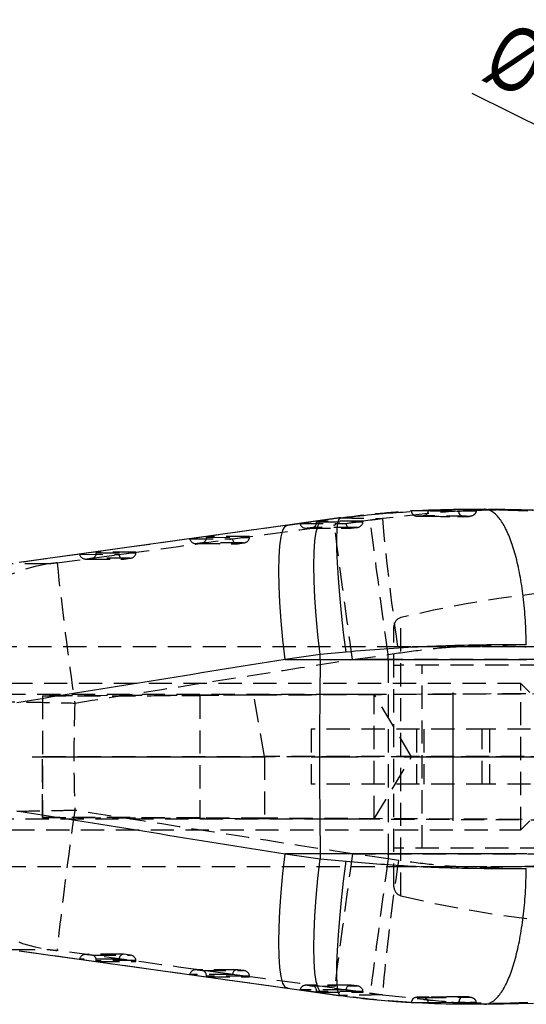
# Model space of a CAD drawing. Extents: x 28 to 393, y 15 to 279.
# Tile 6 of 18: x 81 to 108, y 95 to 148. Entities that reach past the tile are written whole.
import ezdxf

# ---------------------------------------------------------------- set-up
doc = ezdxf.new("R2010")
doc.units = 0
doc.linetypes.add('CENTERX2', pattern=[20.32, 12.7, -2.54, 2.54, -2.54])
doc.linetypes.add('HIDDEN', pattern=[1.905, 1.27, -0.635])
doc.layers.get('0').update_dxf_attribs({"linetype": 'CONTINUOUS'})
doc.styles.add('SLDTEXTSTYLE0', font='TXT', dxfattribs={"width": 0.75})
doc.dimstyles.new('SLDDIMSTYLE3', dxfattribs={"dimtxt": 3.5, "dimasz": 3.302, "dimexe": 0, "dimexo": 0.0625, "dimgap": 0.875, "dimtad": 1, "dimdec": 3, "dimrnd": 1e-09, "dimzin": 12, "dimtxsty": 'SLDTEXTSTYLE0', "dimblk1": 'NONE', "dimsah": 1, "dimcen": 0, "dimazin": 3, "dimtfac": 1, "dimtdec": 3, "dimtmove": 0, "dimatfit": 3, "dimtolj": 1, "dimtzin": 12})

# ---------------------------------------------------------------- blocks, each defined once
blk = doc.blocks.new('_D_9')
at = {"color": 179, "linetype": 'CONTINUOUS'}
for q in [(105.377, 144.328), (141.245, 126.566)]:
    blk.add_line((134.972, 129.672), q, dxfattribs=at)
blk.add_solid([(134.972, 129.672), (132.238, 131.593), (131.787, 130.682)], dxfattribs=at)
at = {"color": 179, "linetype": 'CONTINUOUS', "char_height": 3.5, "attachment_point": 1, "rotation": 333.6542, "style": 'SLDTEXTSTYLE0'}
for s, insert in [('%%c', (107.375, 148.361, -41.816)), ('7', (112.129, 146.067, -41.816))]:
    blk.add_mtext(s, dxfattribs=dict(at, insert=insert))
blk = doc.blocks.new('_NONE')

msp = doc.modelspace()

# ---------------------------------------------------------------- linework, layer by layer
at = {"color": 7, "linetype": 'CONTINUOUS'}
for p, q in [((102.052, 121.544), (102.9923, 121.5916)), ((102.0527, 121.544), (102.052, 121.544)), ((106.0497, 121.6314), (106.2721, 121.6234)), ((97.2034, 121.0286), (95.2865, 120.761)), ((95.2865, 120.761), (80.6355, 118.715)), ((97.0811, 113.6943), (95.1642, 113.4267)), ((97.0775, 113.4267), (97.0811, 113.6943)), ((98.4931, 113.8279), (97.0811, 113.6943)), ((95.1642, 113.4267), (97.0775, 113.4267)), ((97.0775, 113.4267), (108.3581, 113.4267)), ((97.0775, 102.8111), (95.1642, 102.8111)), ((95.1642, 102.8111), (97.0811, 102.5436)), ((108.3581, 102.8111), (97.0775, 102.8111)), ((97.0775, 102.8111), (97.0811, 102.5436)), ((97.0811, 102.5436), (98.4931, 102.4099)), ((80.6355, 97.5229), (95.2865, 95.4768)), ((95.2865, 95.4768), (97.2034, 95.2092)), ((101.7437, 94.7242), (101.9701, 94.7109)), ((102.9923, 94.6462), (102.052, 94.6939)), ((102.052, 94.6939), (102.0527, 94.6939)), ((108.4132, 94.6915), (106.0497, 94.6064)), ((106.27, 94.6111), (108.7298, 94.6645))]:
    msp.add_line(p, q, dxfattribs=at)
at = {"color": 7, "linetype": 'HIDDEN'}
for p, q in [((102.9923, 121.5916), (102.9935, 121.5916)), ((102.9923, 121.5778), (102.9923, 121.5916)), ((102.9935, 121.5916), (105.5927, 121.5564)), ((105.5927, 121.5444), (105.5927, 121.5564)), ((95.3143, 120.7625), (97.2312, 121.0301)), ((96.8843, 120.9805), (95.9789, 120.8539)), ((99.4173, 120.9751), (96.8843, 120.9805)), ((97.2034, 121.0286), (97.2312, 121.0301)), ((99.8163, 121.028), (97.8644, 120.7625)), ((98.1803, 121.1642), (98.1937, 121.1637)), ((98.4846, 120.8485), (99.4173, 120.9751)), ((102.9496, 121.39), (100.474, 121.1174)), ((102.3605, 121.2575), (102.8674, 121.252)), ((102.6938, 121.2739), (102.3811, 121.2581)), ((102.3811, 121.2581), (102.3821, 121.2581)), ((102.3821, 121.2581), (102.6949, 121.2738)), ((102.6949, 121.2738), (102.6938, 121.2739)), ((104.5773, 121.2286), (104.9093, 121.224)), ((104.594, 121.2315), (104.9275, 121.2271)), ((95.2866, 120.761), (95.3143, 120.7625)), ((95.9789, 120.8539), (98.4846, 120.8485)), ((96.3212, 120.5938), (98.7431, 120.5886)), ((96.6771, 120.6396), (96.3704, 120.5967)), ((96.3704, 120.5967), (98.7787, 120.5915)), ((99.0947, 120.6344), (96.6771, 120.6396)), ((96.8847, 120.9413), (99.4166, 120.9359)), ((98.7726, 120.5906), (99.1034, 120.6355)), ((98.7787, 120.5915), (99.0947, 120.6344)), ((90.8656, 120.1386), (89.9603, 120.0119)), ((89.9603, 120.0119), (92.2846, 120.007)), ((93.2172, 120.1336), (90.8656, 120.1386)), ((90.8661, 120.0994), (93.2166, 120.0944)), ((92.2846, 120.007), (93.2172, 120.1336)), ((90.3026, 119.7519), (92.543, 119.7471)), ((90.6585, 119.7977), (90.3518, 119.7547)), ((90.3518, 119.7547), (92.5786, 119.75)), ((92.8946, 119.7929), (90.6585, 119.7977)), ((92.5725, 119.7491), (92.9033, 119.794)), ((92.5786, 119.75), (92.8946, 119.7929)), ((84.847, 119.2967), (83.9417, 119.17)), ((83.9417, 119.17), (86.0845, 119.1655)), ((84.284, 118.91), (86.3429, 118.9056)), ((84.6399, 118.9557), (84.3332, 118.9128)), ((84.3332, 118.9128), (86.3785, 118.9085)), ((86.6945, 118.9514), (84.6399, 118.9557)), ((87.0172, 119.2921), (84.847, 119.2967)), ((84.8475, 119.2575), (87.0165, 119.2529)), ((86.0845, 119.1655), (87.0172, 119.2921)), ((86.3724, 118.9075), (86.7032, 118.9524)), ((86.3785, 118.9085), (86.6945, 118.9514)), ((82.2116, 118.6445), (80.2393, 118.6445)), ((101.4904, 100.5254), (101.4904, 115.705)), ((101.1075, 101.0114), (101.1075, 115.2264)), ((130.0315, 114.1189), (74.0128, 114.1189)), ((130.6082, 114.1189), (101.1075, 114.1189)), ((98.8362, 113.4267), (100.788, 113.6922)), ((100.7877, 113.4267), (100.788, 113.6922)), ((100.788, 113.6922), (101.3554, 113.7816)), ((100.7877, 113.4267), (98.8362, 113.4267)), ((113.0286, 113.4267), (100.7877, 113.4267)), ((102.6431, 103.1189), (102.6431, 113.1189)), ((108.0315, 112.1189), (53.5315, 112.1189)), ((108.0315, 104.1189), (108.0315, 112.1189)), ((108.5315, 111.6189), (108.0315, 112.1189)), ((100.0315, 111.5189), (60.0315, 111.5189)), ((81.908, 111.4362), (81.908, 104.8016)), ((154.0347, 111.7623), (81.9086, 111.4363)), ((93.448, 111.4731), (90.5007, 111.4612)), ((90.5007, 111.4612), (90.5007, 104.7766)), ((157.5701, 111.7623), (93.448, 111.4731)), ((94.0286, 108.1296), (93.448, 111.4731)), ((100.0315, 104.7189), (100.0315, 111.5189)), ((102.0744, 108.1189), (100.0315, 111.5189)), ((106.3202, 109.6189), (96.5813, 109.6189)), ((96.5813, 109.6189), (96.5813, 106.6189)), ((102.3423, 109.6189), (102.3423, 106.6189)), ((102.7313, 109.6189), (102.7313, 106.6189)), ((105.9313, 106.6189), (105.9313, 109.6189)), ((106.3202, 109.6189), (106.3202, 106.6189)), ((158.1007, 109.6189), (106.3202, 109.6189)), ((81.9142, 104.8012), (81.9142, 108.1309)), ((81.9142, 108.1309), (154.0764, 108.1195)), ((157.7441, 108.1195), (94.0286, 108.1296)), ((94.0286, 108.1296), (94.0286, 104.7624)), ((100.0315, 104.7189), (102.0744, 108.1189)), ((106.3202, 106.6189), (96.5813, 106.6189)), ((158.1007, 106.6189), (106.3202, 106.6189)), ((60.0315, 104.7189), (100.0315, 104.7189)), ((81.9142, 104.8012), (153.9693, 104.4755)), ((94.0286, 104.7624), (90.5007, 104.7766)), ((157.6354, 104.4756), (94.0286, 104.7624)), ((108.0315, 104.1189), (108.5315, 104.6189)), ((53.5315, 104.1189), (108.0315, 104.1189)), ((98.8362, 102.8111), (100.7877, 102.8111)), ((100.788, 102.5456), (98.8362, 102.8111)), ((100.7877, 102.8111), (113.0286, 102.8111)), ((100.7877, 102.8111), (100.788, 102.5456)), ((101.3554, 102.4563), (100.788, 102.5456)), ((74.02, 102.1189), (130.0315, 102.1189)), ((101.1075, 102.1189), (130.6082, 102.1189)), ((80.2393, 97.5934), (82.2116, 97.5934)), ((86.3429, 97.3322), (84.284, 97.3279)), ((86.3785, 97.3294), (84.3332, 97.325)), ((84.3332, 97.325), (84.6399, 97.2821)), ((86.7032, 97.2854), (86.3724, 97.3303)), ((86.6945, 97.2865), (86.3785, 97.3294)), ((86.0845, 97.0724), (83.9417, 97.0678)), ((83.9417, 97.0678), (84.847, 96.9411)), ((84.6399, 97.2821), (86.6945, 97.2865)), ((84.847, 96.9411), (87.0172, 96.9458)), ((87.0165, 96.985), (84.8475, 96.9804)), ((87.0172, 96.9458), (86.0845, 97.0724)), ((92.543, 96.4907), (90.3026, 96.4859)), ((92.5786, 96.4878), (90.3518, 96.4831)), ((90.3518, 96.4831), (90.6585, 96.4402)), ((90.6585, 96.4402), (92.8946, 96.4449)), ((92.9033, 96.4439), (92.5725, 96.4887)), ((92.8946, 96.4449), (92.5786, 96.4878)), ((92.2846, 96.2308), (89.9603, 96.2259)), ((89.9603, 96.2259), (90.8656, 96.0992)), ((90.8656, 96.0992), (93.2172, 96.1042)), ((93.2166, 96.1434), (90.8661, 96.1384)), ((93.2172, 96.1042), (92.2846, 96.2308)), ((95.3143, 95.4753), (95.2866, 95.4768)), ((97.2312, 95.2078), (95.3143, 95.4753)), ((98.4846, 95.3893), (95.9789, 95.384)), ((95.9789, 95.384), (96.8843, 95.2573)), ((98.7431, 95.6492), (96.3212, 95.644)), ((98.7787, 95.6463), (96.3704, 95.6412)), ((96.3704, 95.6412), (96.6771, 95.5983)), ((96.6771, 95.5983), (99.0947, 95.6034)), ((96.8843, 95.2573), (99.4173, 95.2627)), ((99.4166, 95.3019), (96.8847, 95.2965)), ((97.2312, 95.2078), (97.2035, 95.2092)), ((97.8644, 95.4753), (99.8163, 95.2099)), ((99.4173, 95.2627), (98.4846, 95.3893)), ((99.1034, 95.6023), (98.7726, 95.6472)), ((99.0947, 95.6034), (98.7787, 95.6463)), ((98.1937, 95.0741), (98.1774, 95.0739)), ((100.474, 95.1205), (102.696, 94.8749)), ((104.4061, 95.0045), (102.3604, 94.9821)), ((102.3821, 94.9797), (102.3811, 94.9797)), ((102.3811, 94.9797), (102.6938, 94.964)), ((102.6949, 94.964), (102.3821, 94.9797)), ((102.6938, 94.964), (102.6949, 94.964)), ((102.9923, 94.6462), (102.9923, 94.66)), ((102.9935, 94.6462), (102.9923, 94.6462)), ((105.5927, 94.6814), (102.9935, 94.6462)), ((105.5927, 94.6814), (105.5927, 94.6935))]:
    msp.add_line(p, q, dxfattribs=at)
at = {"color": 8, "linetype": 'CONTINUOUS'}
msp.add_line((106.2721, 121.6234), (108.4132, 121.5463), dxfattribs=at)
at = {"color": 179, "linetype": 'CENTERX2'}
for p, q in [((104.3313, 111.6189), (104.3313, 104.6189)), ((61.0315, 108.1189), (142.0315, 108.1189))]:
    msp.add_line(p, q, dxfattribs=at)
at = {"color": 8, "linetype": 'CONTINUOUS', "flags": 128}
for points in [[(97.0811, 113.6943), (96.9584, 114.7679), (96.8606, 115.8091), (96.7897, 116.7987), (96.7467, 117.7187), (96.7326, 118.5523), (96.7476, 119.2844), (96.7914, 119.9014), (96.8632, 120.3922), (96.9617, 120.7478), (97.0851, 120.9617), (97.2034, 121.0286)], [(98.4931, 113.8279), (98.3599, 114.9071), (98.2437, 115.9534), (98.1469, 116.9474), (98.0711, 117.8708), (98.0178, 118.7065), (97.9878, 119.4393), (97.9819, 120.0555), (98.0001, 120.5437), (98.042, 120.8951), (98.107, 121.103), (98.1803, 121.1642)], [(95.1642, 113.4267), (95.0415, 114.5004), (94.9438, 115.5415), (94.8728, 116.5311), (94.8299, 117.4511), (94.8157, 118.2848), (94.8307, 119.0168), (94.8745, 119.6338), (94.9463, 120.1246), (95.0449, 120.4803), (95.1683, 120.6942), (95.2866, 120.761)], [(95.2866, 95.4768), (95.1683, 95.5437), (95.0449, 95.7576), (94.9463, 96.1132), (94.8745, 96.604), (94.8307, 97.221), (94.8157, 97.9531), (94.8299, 98.7867), (94.8728, 99.7067), (94.9438, 100.6963), (95.0415, 101.7375), (95.1642, 102.8111)], [(97.2035, 95.2092), (97.0851, 95.2761), (96.9617, 95.49), (96.8632, 95.8456), (96.7914, 96.3364), (96.7476, 96.9535), (96.7326, 97.6855), (96.7467, 98.5191), (96.7897, 99.4391), (96.8606, 100.4288), (96.9584, 101.4699), (97.0811, 102.5436)], [(98.1774, 95.0739), (98.107, 95.1348), (98.042, 95.3428), (98.0001, 95.6941), (97.9819, 96.1824), (97.9878, 96.7986), (98.0178, 97.5313), (98.0711, 98.3671), (98.1469, 99.2905), (98.2437, 100.2844), (98.3599, 101.3307), (98.4931, 102.4099)]]:
    msp.add_lwpolyline(points, dxfattribs=at)
at = {"color": 7, "linetype": 'HIDDEN', "flags": 128}
for points in [[(100.788, 113.6922), (100.6453, 114.7453), (100.5073, 115.7676), (100.3763, 116.741), (100.2548, 117.6485), (100.1447, 118.4741), (100.0481, 119.2034), (99.9666, 119.8236), (99.9017, 120.3238), (99.8545, 120.6952), (99.8259, 120.9313), (99.8163, 121.028)], [(102.3821, 121.2581), (102.4874, 121.2569), (102.8846, 121.2525)], [(98.8362, 113.4267), (98.6935, 114.4798), (98.5554, 115.5021), (98.4245, 116.4755), (98.3029, 117.383), (98.1928, 118.2086), (98.0962, 118.9379), (98.0147, 119.5581), (97.9498, 120.0583), (97.9027, 120.4297), (97.874, 120.6658), (97.8644, 120.7625)], [(100.7877, 113.4267), (100.7861, 112.102), (100.785, 110.7753), (100.7844, 109.4474), (100.7842, 108.1189), (100.7844, 106.7904), (100.785, 105.4625), (100.7861, 104.1359), (100.7877, 102.8111)], [(98.8362, 102.8111), (98.6935, 101.758), (98.5554, 100.7358), (98.4245, 99.7623), (98.3029, 98.8549), (98.1928, 98.0292), (98.0962, 97.2999), (98.0147, 96.6797), (97.9498, 96.1795), (97.9027, 95.8081), (97.874, 95.572), (97.8644, 95.4753)], [(100.788, 102.5456), (100.6453, 101.4925), (100.5073, 100.4703), (100.3763, 99.4969), (100.2548, 98.5894), (100.1447, 97.7637), (100.0481, 97.0344), (99.9666, 96.4142), (99.9017, 95.914), (99.8545, 95.5426), (99.8259, 95.3065), (99.8163, 95.2099)], [(103.0821, 94.7052), (104.2485, 94.7185), (104.6551, 94.7236)]]:
    msp.add_lwpolyline(points, dxfattribs=at)
at = {"color": 7, "linetype": 'CONTINUOUS', "flags": 128}
msp.add_lwpolyline([(102.0527, 94.6939), (102.1406, 94.6948), (102.5622, 94.6992), (103.0821, 94.7052)], dxfattribs=at)
at = {"color": 7, "linetype": 'HIDDEN'}
for centre, radius, start, end in [((244.0772, 134.65), 144.2394, 185.383431, 188.318681), ((83.3868, 110.6589), 8.0716, 98.37171, 177.70011), ((294.4787, 141.6959), 213.0182, 186.196905, 188.271934), ((115.8579, 56.0821), 61.3368, 76.45324, 103.54676), ((101.6075, 115.2264), 0.5, 103.54676, 180), ((83.3868, 105.5789), 8.0716, 182.29989, 261.62829), ((294.4787, 74.5419), 213.0182, 171.728066, 173.803095), ((220.0841, 84.4706), 120.0833, 171.386005, 174.911884), ((101.6075, 101.0114), 0.5, 180, 256.45324), ((115.8579, 160.1557), 61.3368, 256.45324, 283.54676)]:
    msp.add_arc(centre, radius, start, end, dxfattribs=at)
at = {"color": 7, "linetype": 'CONTINUOUS'}
msp.add_arc((491.9516, 108.1189), 394.9098, 179.229893, 180.770107, dxfattribs=at)
at = {"color": 7, "linetype": 'HIDDEN'}
for centre, major_axis, ratio, start_param, end_param in [((96.937, 120.9833), (0.0001, 0.3074), 0.1716392, 1.5799342, 1.7078944), ((99.687, 120.9478), (17.304, 2.3564), 0.0238706, 1.6539542, 1.7099482), ((99.3636, 120.9781), (0.0014, 0.3074), 0.1746685, 4.575445, 4.7034051), ((99.6212, 119.5743), (58.7002, 7.9937), 0.0238706, 1.5530175, 1.5642233), ((71.6792, 116.1624), (377.4215, 52.7646), 0.0033743, 1.507661, 1.5465157), ((54.5527, 116.1624), (388.9767, 52.765), 0.003239, 4.7843888, 4.8235287), ((96.3293, 120.8983), (0.3526, 0.0242), 0.8607262, 3.2085698, 4.7699438), ((96.6361, 120.9412), (-0.0208, 0.304), 0.815254, 3.2235203, 4.6569341), ((98.7376, 120.8932), (-0.0202, 0.304), 0.8416631, 1.6620052, 3.2233792), ((99.0536, 120.936), (0.3625, 0.0241), 0.8372156, 4.7700849, 6.2034987), ((90.3107, 120.0564), (0.3526, 0.0242), 0.8607262, 3.2085698, 4.7699438), ((90.6175, 120.0993), (-0.0208, 0.304), 0.815254, 3.2235203, 4.6569341), ((90.9184, 120.1414), (0.0001, 0.3074), 0.1716392, 1.5799342, 1.7078944), ((92.5376, 120.0516), (-0.0202, 0.304), 0.8416631, 1.6620052, 3.2233792), ((92.8536, 120.0945), (0.3625, 0.0241), 0.8372156, 4.7700849, 6.2034987), ((93.1636, 120.1366), (0.0014, 0.3074), 0.1746685, 4.575445, 4.7034051), ((84.2921, 119.2145), (0.3526, 0.0242), 0.8607262, 3.2085698, 4.7699438), ((84.5989, 119.2574), (-0.0208, 0.304), 0.815254, 3.2235203, 4.6569341), ((84.8998, 119.2995), (0.0001, 0.3074), 0.1716392, 1.5799342, 1.7078944), ((86.3375, 119.2101), (-0.0202, 0.304), 0.8416631, 1.6620052, 3.2233792), ((86.6535, 119.253), (0.3625, 0.0241), 0.8372156, 4.7700849, 6.2034987), ((86.9635, 119.2951), (0.0014, 0.3074), 0.1746685, 4.575445, 4.7034051), ((55.6474, 108.1189), (388.9737, 60.8833), 0.0036667, 4.7839371, 4.8230771), ((92.0587, 111.479), (10.1507, 0.0428), 0.0011198, 3.1302088, 4.5582955), ((92.0587, 150.8919), (2.6599, 145.1577), 0.0674854, 1.8473079, 1.8710517), ((127.6363, 108.1189), (0, 60.9), 0.7226702, 1.5226698, 1.6189229), ((55.6474, 108.1189), (388.9737, -60.8833), 0.0036667, 1.4601082, 1.4992482), ((92.0587, 104.7588), (10.1507, -0.0428), 0.0011198, 1.7248898, 3.1767203), ((71.6792, 100.0754), (377.4215, -52.7646), 0.0033743, 4.7366696, 4.7755243), ((54.5527, 100.0754), (388.9767, -52.765), 0.003239, 1.4596566, 1.4987965), ((84.2921, 97.0234), (0.3526, -0.0242), 0.8607262, 1.5132415, 3.0746155), ((86.3375, 97.0277), (0.0202, 0.304), 0.8416631, 6.2013988, 7.7627728), ((84.5989, 96.9805), (0.0208, 0.304), 0.815254, 4.7678439, 6.2012577), ((84.8998, 96.9384), (-0.0001, 0.3074), 0.1716392, 1.4336983, 1.5616584), ((86.6535, 96.9848), (0.3625, -0.0241), 0.8372156, 0.0796866, 1.5131004), ((86.9635, 96.9428), (-0.0014, 0.3074), 0.1746685, 4.7213728, 4.849333), ((90.3107, 96.1815), (0.3526, -0.0242), 0.8607262, 1.5132415, 3.0746155), ((90.6175, 96.1385), (0.0208, 0.304), 0.815254, 4.7678439, 6.2012577), ((92.5376, 96.1862), (0.0202, 0.304), 0.8416631, 6.2013988, 7.7627728), ((92.8536, 96.1433), (0.3625, -0.0241), 0.8372156, 0.0796866, 1.5131004), ((90.9184, 96.0964), (-0.0001, 0.3074), 0.1716392, 1.4336983, 1.5616584), ((93.1636, 96.1012), (-0.0014, 0.3074), 0.1746685, 4.7213728, 4.849333), ((96.3293, 95.3395), (0.3526, -0.0242), 0.8607262, 1.5132415, 3.0746155), ((96.6361, 95.2966), (0.0208, 0.304), 0.815254, 4.7678439, 6.2012577), ((96.937, 95.2545), (-0.0001, 0.3074), 0.1716392, 1.4336983, 1.5616584), ((99.687, 95.29), (17.304, -2.3564), 0.0238706, 4.5732371, 4.6292311), ((98.7376, 95.3447), (0.0202, 0.304), 0.8416631, 6.2013988, 7.7627728), ((99.0536, 95.3018), (0.3625, -0.0241), 0.8372156, 0.0796866, 1.5131004), ((99.3636, 95.2597), (-0.0014, 0.3074), 0.1746685, 4.7213728, 4.849333), ((99.6212, 96.6636), (58.7002, -7.9937), 0.0238706, 4.718962, 4.7301678)]:
    msp.add_ellipse(centre, major_axis=major_axis, ratio=ratio, start_param=start_param, end_param=end_param, dxfattribs=at)
at = {"color": 7, "linetype": 'CONTINUOUS'}
for major_axis, start_param, end_param in [((377.4543, 60.8775), 1.5107345, 1.5495892), ((377.4543, -60.8775), 4.7335961, 4.7724508)]:
    msp.add_ellipse((72.7739, 108.1189), major_axis=major_axis, ratio=0.0043888, start_param=start_param, end_param=end_param, dxfattribs=at)
at = {"color": 7, "linetype": 'HIDDEN'}
for points, knots in [([(98.1937, 121.1637), (98.8319, 121.2455), (100.113, 121.4098), (101.4046, 121.4991), (102.0527, 121.544)], [0, 0, 0, 0, 0.4981656, 1, 1, 1, 1]), ([(102.052, 121.544), (102.0559, 121.5167), (102.0646, 121.4561), (102.113, 121.3718), (102.1895, 121.303), (102.2832, 121.2613), (102.3495, 121.2591), (102.3811, 121.2581)], [0, 0, 0, 0, 0.17048078, 0.37844259, 0.58871732, 0.80417107, 1, 1, 1, 1]), ([(102.6938, 121.2739), (102.7297, 121.2791), (102.8016, 121.2896), (102.8947, 121.3492), (102.9614, 121.4332), (102.9895, 121.5149), (102.9917, 121.5635), (102.9923, 121.5778)], [0, 0, 0, 0, 0.2308682, 0.4618653, 0.688946, 0.9083358, 1, 1, 1, 1]), ([(108.7283, 121.5684), (108.5962, 121.5741), (107.6029, 121.6166), (105.7237, 121.5651), (103.9259, 121.4988), (103, 121.3956), (102.9496, 121.39)], [0, 0, 0, 0, 0.0688895, 0.5179326, 0.9737696, 1, 1, 1, 1]), ([(102.9923, 121.5778), (103.426, 121.5727), (104.2927, 121.5624), (105.1595, 121.5504), (105.5927, 121.5444)], [0, 0, 0, 0, 0.5002954, 1, 1, 1, 1]), ([(105.5927, 121.5564), (105.3939, 121.5487), (105.0813, 121.5365), (104.7689, 121.5202), (104.6551, 121.5142)], [0, 0, 0, 0, 0.6358334, 1, 1, 1, 1]), ([(104.9275, 121.2271), (104.9267, 121.2271), (104.8938, 121.2252), (104.8299, 121.236), (104.7518, 121.2872), (104.6982, 121.3573), (104.665, 121.4319), (104.6583, 121.4873), (104.6551, 121.5142)], [0, 0, 0, 0, 0.0065614, 0.2747167, 0.5243524, 0.6932302, 0.8508421, 1, 1, 1, 1]), ([(105.5927, 121.5444), (105.59, 121.5184), (105.5847, 121.4667), (105.5451, 121.389), (105.4684, 121.3077), (105.36, 121.2559), (105.2762, 121.2424), (105.2402, 121.2411), (105.2393, 121.2411)], [0, 0, 0, 0, 0.12639562, 0.25180193, 0.45167601, 0.76457629, 0.99422451, 1, 1, 1, 1]), ([(98.1937, 121.1637), (98.7363, 121.1534), (99.5024, 121.1388), (100.2546, 121.1222), (100.474, 121.1174)], [0, 0, 0, 0, 0.70822462, 1, 1, 1, 1]), ([(105.2393, 121.2411), (105.2042, 121.2416), (105.0286, 121.2441), (104.2914, 121.2543), (103.4783, 121.2647), (102.8057, 121.2725), (102.6949, 121.2738)], [0, 0, 0, 0, 0.0413974, 0.20698593, 0.86934136, 1, 1, 1, 1]), ([(102.8846, 121.2525), (102.8927, 121.2524), (103.4625, 121.246), (104.0323, 121.2387), (104.594, 121.2315)], [0, 0, 0, 0, 0.0141166, 1, 1, 1, 1]), ([(104.9275, 121.2271), (104.9985, 121.2304), (105.1024, 121.2353), (105.2063, 121.2397), (105.2393, 121.2411)], [0, 0, 0, 0, 0.6829103, 1, 1, 1, 1]), ([(82.7052, 118.7015), (82.6496, 118.6941), (82.537, 118.6791), (82.4066, 118.6631), (82.302, 118.6514), (82.2386, 118.6453), (82.2187, 118.6447), (82.2116, 118.6445)], [0, 0, 0, 0, 0.23998339, 0.48535863, 0.62883785, 0.8685961, 1, 1, 1, 1]), ([(101.3554, 113.7816), (101.9827, 113.8694), (103.2374, 114.0451), (105.1429, 114.1682), (107.0583, 114.1963), (108.331, 114.123), (108.9674, 114.0864)], [0, 0, 0, 0, 0.2474184, 0.494841, 0.747415, 1, 1, 1, 1]), ([(101.1075, 113.1189), (101.1166, 113.1189), (101.132, 113.1189), (101.2446, 113.1189), (101.3656, 113.1189), (101.4541, 113.1189), (101.4904, 113.1189)], [0, 0, 0, 0, 0.3821914, 0.6482568, 0.8556042, 1, 1, 1, 1]), ([(130.2253, 113.1189), (128.7797, 113.1189), (125.873, 113.1189), (121.9678, 113.1189), (118.6208, 113.1189), (115.5785, 113.1189), (112.2537, 113.1189), (108.6418, 113.1189), (105.0323, 113.1189), (102.6709, 113.1189), (101.4904, 113.1189)], [0, 0, 0, 0, 0.1544588, 0.3105626, 0.405135, 0.4999838, 0.6235772, 0.7471654, 0.8736032, 1, 1, 1, 1]), ([(75.3217, 110.9828), (75.441, 111.0007), (75.6694, 111.0349), (76.32, 111.0726), (77.1883, 111.1011), (78.2839, 111.1164), (79.5615, 111.1178), (80.8778, 111.1069), (82.2629, 111.0847), (83.2054, 111.0607), (83.6767, 111.0487)], [0, 0, 0, 0, 0.1317454, 0.2523319, 0.3729186, 0.5164041, 0.6390113, 0.7616187, 0.8808092, 1, 1, 1, 1]), ([(83.6767, 105.1891), (83.3824, 105.1814), (82.5945, 105.1607), (81.3328, 105.1372), (79.821, 105.1204), (78.4631, 105.12), (77.317, 105.1347), (76.4553, 105.1591), (75.8017, 105.1945), (75.4642, 105.2286), (75.3472, 105.2503), (75.3217, 105.255)], [0, 0, 0, 0, 0.0744572, 0.1993627, 0.3242689, 0.48349, 0.604086, 0.7246814, 0.8455491, 0.9664164, 1, 1, 1, 1]), ([(101.4904, 103.1189), (101.442, 103.1189), (101.3454, 103.1189), (101.2222, 103.1189), (101.1265, 103.1189), (101.1141, 103.1189), (101.1075, 103.1189)], [0, 0, 0, 0, 0.1940098, 0.3867429, 0.6770934, 1, 1, 1, 1]), ([(130.2253, 103.1189), (128.7797, 103.1189), (125.873, 103.1189), (121.9678, 103.1189), (118.6208, 103.1189), (115.5785, 103.1189), (112.2537, 103.1189), (108.6418, 103.1189), (105.0323, 103.1189), (102.6709, 103.1189), (101.4904, 103.1189)], [0, 0, 0, 0, 0.1544588, 0.3105626, 0.405135, 0.4999838, 0.6235772, 0.7471654, 0.8736032, 1, 1, 1, 1]), ([(108.9674, 102.1515), (107.7165, 102.098), (105.8271, 102.0173), (103.276, 102.1899), (101.9956, 102.3675), (101.3554, 102.4563)], [0, 0, 0, 0, 0.4947978, 0.7474012, 1, 1, 1, 1]), ([(82.2116, 97.5934), (82.2131, 97.5934), (82.2253, 97.5932), (82.2724, 97.5896), (82.3734, 97.5786), (82.5018, 97.5631), (82.6124, 97.5488), (82.6878, 97.5386), (82.7052, 97.5363)], [0, 0, 0, 0, 0.0335113, 0.2737565, 0.5139512, 0.6736873, 0.924655, 1, 1, 1, 1]), ([(100.474, 95.1205), (100.2546, 95.1156), (99.5024, 95.0991), (98.7363, 95.0844), (98.1937, 95.0741)], [0, 0, 0, 0, 0.29177538, 1, 1, 1, 1]), ([(102.0527, 94.6939), (101.4093, 94.7383), (100.1178, 94.8276), (98.8366, 94.9917), (98.1937, 95.0741)], [0, 0, 0, 0, 0.4981469, 1, 1, 1, 1]), ([(102.3811, 94.9797), (102.345, 94.9781), (102.2728, 94.975), (102.1744, 94.9251), (102.0994, 94.8485), (102.0606, 94.7659), (102.0542, 94.7127), (102.052, 94.6939)], [0, 0, 0, 0, 0.2234281, 0.4469516, 0.667485, 0.8822516, 1, 1, 1, 1]), ([(104.9275, 95.0107), (104.8924, 95.0102), (104.7169, 95.0079), (103.9796, 94.9982), (103.1662, 94.9884), (102.4932, 94.981), (102.3821, 94.9797)], [0, 0, 0, 0, 0.0413797, 0.2068999, 0.8689803, 1, 1, 1, 1]), ([(102.9923, 94.66), (102.989, 94.6933), (102.9824, 94.76), (102.9311, 94.8491), (102.8551, 94.918), (102.7711, 94.9557), (102.7152, 94.9617), (102.6938, 94.964)], [0, 0, 0, 0, 0.21224541, 0.42437538, 0.63982017, 0.86244161, 1, 1, 1, 1]), ([(102.6949, 94.964), (102.73, 94.9644), (102.9056, 94.9664), (103.6429, 94.9752), (104.4559, 94.9857), (105.1285, 94.9952), (105.2393, 94.9967)], [0, 0, 0, 0, 0.0413969, 0.2069858, 0.8693411, 1, 1, 1, 1]), ([(102.696, 94.8749), (102.8178, 94.8611), (103.8017, 94.7498), (105.6517, 94.6591), (107.3738, 94.6555), (108.2312, 94.6537)], [0, 0, 0, 0, 0.0661928, 0.5350438, 1, 1, 1, 1]), ([(105.5927, 94.6935), (105.1595, 94.6875), (104.2927, 94.6754), (103.426, 94.6651), (102.9923, 94.66)], [0, 0, 0, 0, 0.4997046, 1, 1, 1, 1]), ([(104.9093, 95.0113), (104.7502, 95.0089), (104.5825, 95.0064), (104.4148, 95.0046), (104.4061, 95.0045)], [0, 0, 0, 0, 0.94841, 1, 1, 1, 1]), ([(104.9275, 95.0107), (104.9267, 95.0108), (104.8938, 95.0126), (104.8299, 95.0019), (104.7518, 94.9506), (104.6982, 94.8805), (104.665, 94.806), (104.6583, 94.7505), (104.6551, 94.7236)], [0, 0, 0, 0, 0.0065614, 0.2747167, 0.5243524, 0.6932302, 0.8508421, 1, 1, 1, 1]), ([(104.6551, 94.7236), (104.8478, 94.7137), (105.1603, 94.6977), (105.473, 94.6859), (105.5927, 94.6814)], [0, 0, 0, 0, 0.61689842, 1, 1, 1, 1]), ([(105.2393, 94.9967), (105.2063, 94.9981), (105.1024, 95.0025), (104.9985, 95.0074), (104.9275, 95.0107)], [0, 0, 0, 0, 0.3170897, 1, 1, 1, 1]), ([(105.2393, 94.9967), (105.2402, 94.9967), (105.2762, 94.9954), (105.36, 94.982), (105.4684, 94.9301), (105.5451, 94.8488), (105.5847, 94.7711), (105.59, 94.7194), (105.5927, 94.6935)], [0, 0, 0, 0, 0.00577549, 0.23542371, 0.54832399, 0.74819807, 0.87360438, 1, 1, 1, 1])]:
    msp.add_open_spline(points, degree=3, knots=knots, dxfattribs=at)
at = {"color": 7, "linetype": 'CONTINUOUS'}
for points, knots in [([(104.6551, 121.5142), (104.6253, 121.5146), (104.4551, 121.5168), (103.7227, 121.5258), (102.885, 121.5353), (102.1878, 121.5426), (102.0527, 121.544)], [0, 0, 0, 0, 0.0342977, 0.1962985, 0.8443019, 1, 1, 1, 1]), ([(102.9935, 121.5916), (103.5994, 121.6115), (104.6257, 121.645), (105.6358, 121.6354), (106.0497, 121.6314)], [0, 0, 0, 0, 0.5902916, 1, 1, 1, 1]), ([(108.3374, 114.2211), (108.3253, 114.6674), (108.3009, 115.5731), (108.1792, 116.8621), (107.9971, 118.0688), (107.757, 119.1355), (107.4631, 120.0517), (107.1286, 120.7748), (106.7571, 121.2976), (106.4071, 121.5634), (106.1673, 121.6278), (106.0632, 121.631), (106.0497, 121.6314)], [0, 0, 0, 0, 0.1123646, 0.2279879, 0.3403526, 0.4559755, 0.5683425, 0.683968, 0.7963395, 0.9119689, 0.9885184, 1, 1, 1, 1]), ([(108.7287, 121.5767), (108.7048, 121.5773), (107.8843, 121.5972), (107.0664, 121.6112), (106.2722, 121.6248)], [0, 0, 0, 0, 0.02904807, 1, 1, 1, 1]), ([(98.1767, 121.1638), (98.0954, 121.1525), (97.7701, 121.1076), (97.4463, 121.0624), (97.2034, 121.0286)], [0, 0, 0, 0, 0.2499987, 1, 1, 1, 1]), ([(101.97, 121.4869), (101.4828, 121.4534), (100.4334, 121.3814), (99.1682, 121.2544), (98.3989, 121.1473), (98.1869, 121.1178)], [0, 0, 0, 0, 0.3857066, 0.8307309, 1, 1, 1, 1]), ([(108.3374, 114.2191), (107.7919, 114.2226), (106.5922, 114.2304), (104.6965, 114.2006), (102.6518, 114.1272), (100.5765, 114.0092), (99.1876, 113.8883), (98.4931, 113.8279)], [0, 0, 0, 0, 0.17052202, 0.37505728, 0.57959187, 0.78979529, 1, 1, 1, 1]), ([(98.4931, 102.4099), (99.6123, 102.3177), (101.8716, 102.1316), (105.1918, 102.0117), (107.3185, 102.0165), (108.3374, 102.0188)], [0, 0, 0, 0, 0.338341, 0.68299, 1, 1, 1, 1]), ([(106.0497, 94.6064), (106.0632, 94.6068), (106.1673, 94.6101), (106.4032, 94.6734), (106.7534, 94.9363), (107.1218, 95.4513), (107.46, 96.1781), (107.752, 97.0835), (107.9951, 98.1579), (108.1763, 99.352), (108.3, 100.6518), (108.3248, 101.5574), (108.3374, 102.0167)], [0, 0, 0, 0, 0.01148163, 0.08803106, 0.20040227, 0.316032, 0.42839873, 0.54402448, 0.65638907, 0.77201209, 0.8843767, 1, 1, 1, 1]), ([(97.2034, 95.2092), (97.2843, 95.198), (97.6078, 95.1528), (97.9329, 95.1078), (98.1767, 95.074)], [0, 0, 0, 0, 0.2500236, 1, 1, 1, 1]), ([(98.1784, 95.0786), (98.6429, 95.0179), (99.6558, 94.8857), (100.8494, 94.7739), (101.5721, 94.7337), (101.7437, 94.7242)], [0, 0, 0, 0, 0.3924881, 0.85575551, 1, 1, 1, 1]), ([(106.0497, 94.6064), (105.2545, 94.6029), (104.2412, 94.5984), (103.2146, 94.6377), (102.9935, 94.6462)], [0, 0, 0, 0, 0.7846757, 1, 1, 1, 1])]:
    msp.add_open_spline(points, degree=3, knots=knots, dxfattribs=at)

# ---------------------------------------------------------------- dimensions: what is measured, and where the dimension line sits
at = {"color": 179, "linetype": 'CONTINUOUS'}
dim = msp.add_diameter_dim_2p(p1=(141.2447, 126.5657), p2=(134.9717, 129.6722), dimstyle='SLDDIMSTYLE3', dxfattribs=at)
dim.commit()
dim.dimension.update_dxf_attribs({"geometry": '_D_9', "text_midpoint": (110.0634, 142.0074), "dimtype": 163})

doc.saveas('drawing.dxf')
